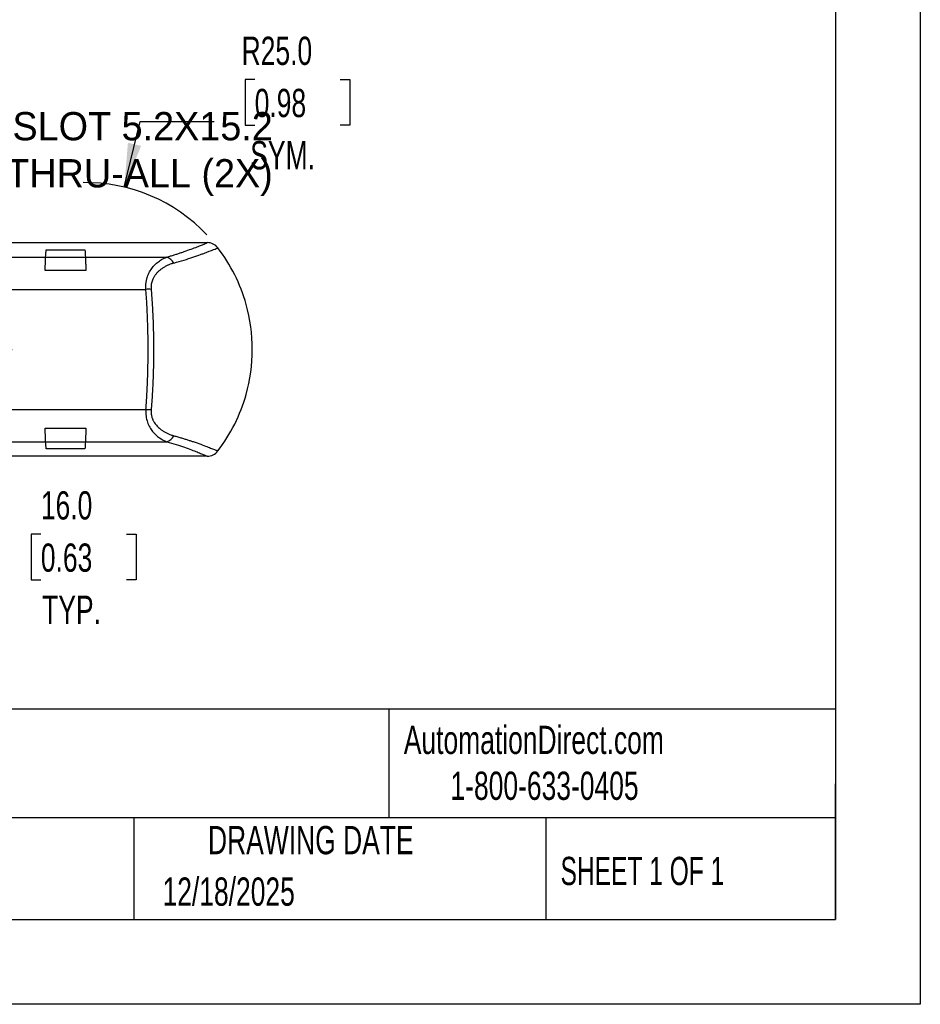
# Model space of a CAD drawing. Header units: millimetres. Extents: x 0 to 559, y 0 to 432.
# Tile 18 of 34: x 424 to 559, y 0 to 148. Entities that reach past the tile are written whole.
import ezdxf

# ---------------------------------------------------------------- set-up
doc = ezdxf.new("R2010")
doc.units = ezdxf.units.MM
doc.header["$LTSCALE"] = 2
doc.layers.add('DIMENSIONS', color=140, linetype='Continuous', lineweight=25)
doc.layers.add('TEXT', color=140, linetype='Continuous', lineweight=25)
doc.styles.add('SLDTEXTSTYLE0', font='TXT', dxfattribs={"width": 0.7})
doc.styles.add('SLDTEXTSTYLE1', font='TXT', dxfattribs={"width": 0.65})
doc.dimstyles.new('SLDDIMSTYLE2', dxfattribs={"dimtxt": 4.316016, "dimasz": 6.604, "dimexe": 0, "dimexo": 0.0625, "dimgap": 1.079004, "dimtad": 0, "dimtih": 1, "dimtoh": 1, "dimdec": 1, "dimrnd": 1e-09, "dimzin": 4, "dimdsep": 46, "dimtxsty": 'SLDTEXTSTYLE0', "dimsah": 1, "dimcen": 0.09, "dimadec": 0, "dimazin": 1, "dimtfac": 1, "dimtdec": 1, "dimtmove": 0, "dimatfit": 0, "dimfxl": 0, "dimfrac": 2, "dimtolj": 1, "dimtzin": 12, "dimarcsym": 0})
doc.dimstyles.new('SLDDIMSTYLE6', dxfattribs={"dimtxt": 4.316016, "dimasz": 6.604, "dimexe": 0, "dimexo": 0.0625, "dimgap": 1.079004, "dimtad": 0, "dimtih": 1, "dimtoh": 1, "dimdec": 1, "dimrnd": 1e-09, "dimzin": 4, "dimdsep": 46, "dimtxsty": 'SLDTEXTSTYLE0', "dimsah": 1, "dimcen": 0, "dimadec": 0, "dimazin": 1, "dimtfac": 1, "dimtdec": 1, "dimtofl": 0, "dimtmove": 0, "dimatfit": 3, "dimfxl": 0, "dimfrac": 2, "dimtolj": 1, "dimtzin": 12, "dimarcsym": 0})

# ---------------------------------------------------------------- blocks, each defined once
blk = doc.blocks.new('_D_15')
at = {"layer": 'DIMENSIONS'}
for p, q in [((459.04, 138.59), (457.59, 138.59)), ((457.59, 138.59), (457.59, 131.73)), ((471.86, 138.59), (473.31, 138.59)), ((473.31, 138.59), (473.31, 131.73)), ((439.5, 122.46), (441.85, 132.32)), ((441.85, 132.32), (452.97, 132.32)), ((457.59, 131.73), (459.04, 131.73)), ((473.31, 131.73), (471.86, 131.73))]:
    blk.add_line(p, q, dxfattribs=at)
blk.add_arc((433.69, 98.15), 25, 43.2966, 90.8109, dxfattribs=at)
blk.add_solid([(439.5, 122.46), (442.02, 128.65), (440.04, 129.12)], dxfattribs=at)
at = {"layer": 'DIMENSIONS', "char_height": 4.233, "attachment_point": 1, "style": 'SLDTEXTSTYLE0'}
for s, insert in [('R25.0', (457.08, 145.01)), ('0.98', (459.04, 137.19)), ('SYM.', (458.38, 129.36))]:
    blk.add_mtext(s, dxfattribs=dict(at, insert=insert))
blk = doc.blocks.new('_D_16')
at = {"layer": 'DIMENSIONS'}
for p, q in [((416.36, 98.15), (416.36, 110.85)), ((418.37, 98.15), (422.71, 98.15)), ((416.36, 66.43), (416.36, 82.15)), ((426.99, 70.47), (425.54, 70.47)), ((425.54, 70.47), (425.54, 63.61)), ((439.81, 70.47), (441.26, 70.47)), ((441.26, 70.47), (441.26, 63.61)), ((421.19, 66.43), (416.36, 66.43)), ((425.54, 63.61), (426.99, 63.61)), ((441.26, 63.61), (439.81, 63.61))]:
    blk.add_line(p, q, dxfattribs=at)
for points in [[(416.36, 98.15), (417.37, 104.75), (415.34, 104.75)], [(416.36, 82.15), (415.34, 75.54), (417.37, 75.54)]]:
    blk.add_solid(points, dxfattribs=at)
at = {"layer": 'DIMENSIONS', "char_height": 4.233, "attachment_point": 1, "style": 'SLDTEXTSTYLE0'}
for s, insert in [('16.0', (426.99, 76.89)), ('0.63', (426.99, 69.06)), ('TYP.', (427.19, 61.24))]:
    blk.add_mtext(s, dxfattribs=dict(at, insert=insert))

msp = doc.modelspace()

# ---------------------------------------------------------------- linework, layer by layer
at = {"color": 7, "linetype": 'Continuous'}
for p, q in [((558.80494, 431.805348), (558.80494, 0.005348)), ((558.80494, 0.005348), (0.00494, 0.005348))]:
    msp.add_line(p, q, dxfattribs=at)
for p, q in [((109.436922, 114.145741), (451.933497, 114.145741)), ((427.784017, 113.05478), (433.586402, 113.05478)), ((414.494884, 111.974974), (427.703664, 111.974974)), ((427.703664, 111.974974), (433.666755, 111.974974)), ((433.666755, 111.974974), (445.864703, 111.974974)), ((433.727798, 109.948416), (427.642621, 109.948416)), ((420.686678, 107.143783), (442.731446, 107.143783)), ((420.686678, 89.147699), (442.731446, 89.147699)), ((427.642621, 86.343066), (433.727798, 86.343066)), ((414.494884, 84.316508), (427.703664, 84.316508)), ((427.703664, 84.316508), (433.666755, 84.316508)), ((433.666755, 84.316508), (445.864703, 84.316508)), ((433.586402, 83.236702), (427.784017, 83.236702)), ((451.933497, 82.145741), (109.436922, 82.145741))]:
    msp.add_line(p, q)
for centre, radius, start, end in [((451.933497, 112.145741), 2, 37.49524976, 90), ((433.685209, 98.145741), 25, 15.66467481, 37.49524976), ((445.301211, 110.231882), 1.831909, 27.65843585, 72.08546289), ((443.12476, 102.024732), 5.134138, 85.60639587, 94.39360413), ((433.685209, 98.145741), 25, 0, 15.66467481), ((433.685209, 98.145741), 25, 344.33532519, 0), ((433.685209, 98.145741), 25, 322.50475024, 344.33532519), ((443.12476, 94.266749), 5.134138, 265.60639587, 274.39360413), ((445.301211, 86.0596), 1.831909, 287.91453711, 332.34156415), ((451.933497, 84.145741), 2, 270, 322.50475024)]:
    msp.add_arc(centre, radius, start, end)
for points, knots in [([(445.864703, 111.974974), (445.962212, 112.003088), (446.157415, 112.059369), (446.441869, 112.143821), (446.720498, 112.228239), (446.992686, 112.31252), (447.258597, 112.396547), (447.518187, 112.480205), (447.771469, 112.563376), (448.018439, 112.64594), (448.259099, 112.727774), (448.799013, 112.914333), (449.569508, 113.193403), (450.426746, 113.523833), (451.098074, 113.794026), (451.481479, 113.953988), (451.690234, 114.041963), (451.799092, 114.088146), (451.876269, 114.1211), (451.924575, 114.141873), (451.93052, 114.14445), (451.933497, 114.145741)], [0, 0, 0, 0, 0.02443210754, 0.04891030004, 0.07344555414, 0.09804877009, 0.12273075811, 0.1475022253, 0.17237376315, 0.19735583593, 0.22245876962, 0.24769274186, 0.37179214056, 0.49756170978, 0.62195445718, 0.7473418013, 0.79782765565, 0.84827457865, 0.89874445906, 0.94929910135, 1, 1, 1, 1]), ([(446.923789, 111.082253), (448.013871, 111.383995), (448.95959, 111.682081), (450.189118, 112.095832), (450.56711, 112.228265), (451.086952, 112.415528), (451.252764, 112.476205), (451.565652, 112.592159), (451.712949, 112.64751), (452.405187, 112.910449), (452.818956, 113.076585), (453.238261, 113.246786), (453.344294, 113.290407), (453.485075, 113.348483), (453.520305, 113.363132), (453.520305, 113.363132)], [0, 0, 0, 0, 0.25, 0.25, 0.375, 0.375, 0.4375, 0.4375, 0.5, 0.5, 0.75, 0.75, 0.875, 0.875, 1, 1, 1, 1]), ([(427.642621, 109.948416), (427.643756, 110.011472), (427.646055, 110.139241), (427.649703, 110.324547), (427.653554, 110.507464), (427.657618, 110.686544), (427.661892, 110.861101), (427.666378, 111.030188), (427.671075, 111.192881), (427.675983, 111.348212), (427.681102, 111.495155), (427.686432, 111.632765), (427.691974, 111.759632), (427.697722, 111.876013), (427.70167, 111.941766), (427.703664, 111.974974)], [0, 0, 0, 0, 0.0664454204, 0.1346371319, 0.2045751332, 0.2762594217, 0.3496899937, 0.4248668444, 0.501789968, 0.5804593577, 0.6608750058, 0.7430369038, 0.8269450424, 0.9125994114, 1, 1, 1, 1]), ([(433.666755, 111.974974), (433.668379, 111.948165), (433.671602, 111.894982), (433.676321, 111.803344), (433.680904, 111.70452), (433.685347, 111.5982), (433.689651, 111.485197), (433.693815, 111.366017), (433.69784, 111.241231), (433.701725, 111.111377), (433.705471, 110.976985), (433.709078, 110.838566), (433.712546, 110.696621), (433.715873, 110.551623), (433.719062, 110.404066), (433.72211, 110.254287), (433.725025, 110.103124), (433.72688, 109.99962), (433.727798, 109.948416)], [0, 0, 0, 0, 0.0711464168, 0.1411399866, 0.2099807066, 0.2776685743, 0.3442035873, 0.4095857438, 0.473815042, 0.5368914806, 0.5988150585, 0.6595857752, 0.7192036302, 0.7776686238, 0.8349807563, 0.8911400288, 0.9461464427, 1, 1, 1, 1]), ([(442.731446, 107.143783), (442.727903, 107.209972), (442.720809, 107.342522), (442.719394, 107.5392), (442.724715, 107.734305), (442.737441, 107.927518), (442.75739, 108.118713), (442.78461, 108.30771), (442.819089, 108.494345), (442.860828, 108.678443), (442.909825, 108.859842), (443.029237, 109.238717), (443.279855, 109.800569), (443.703613, 110.429624), (444.204314, 110.968344), (444.663145, 111.340825), (445.089995, 111.614161), (445.46156, 111.813898), (445.726687, 111.919829), (445.864703, 111.974974)], [0, 0, 0, 0, 0.0258900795, 0.0518463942, 0.0778987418, 0.1040765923, 0.1304089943, 0.1569244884, 0.1836510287, 0.2106159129, 0.2378457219, 0.265366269, 0.3859049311, 0.5186656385, 0.633646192, 0.7621320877, 0.8346332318, 0.9139153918, 1, 1, 1, 1]), ([(446.923789, 111.082253), (446.851908, 111.061581), (446.709374, 111.020589), (446.49926, 110.949895), (446.294374, 110.873398), (446.095028, 110.790441), (445.901065, 110.7021), (445.774951, 110.637483), (445.712441, 110.605455)], [0, 0, 0, 0, 0.17395650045, 0.34493869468, 0.51298857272, 0.67815045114, 0.840471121, 1, 1, 1, 1]), ([(444.610952, 109.831197), (444.559166, 109.78121), (444.457157, 109.682743), (444.314644, 109.525974), (444.183107, 109.365774), (444.06317, 109.201671), (443.954788, 109.034149), (443.858085, 108.863413), (443.755449, 108.653692), (443.656055, 108.400113), (443.572386, 108.097584), (443.52108, 107.786789), (443.499368, 107.468955), (443.511849, 107.251998), (443.518075, 107.143783)], [0, 0, 0, 0, 0.07791353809, 0.15347762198, 0.22678004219, 0.29791798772, 0.36699878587, 0.43414060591, 0.49947308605, 0.6038824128, 0.70533525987, 0.8046107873, 0.90254244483, 1, 1, 1, 1]), ([(445.712441, 110.605455), (445.64291, 110.567826), (445.505756, 110.493603), (445.3075, 110.372079), (445.118611, 110.245484), (444.939691, 110.113131), (444.770234, 109.976411), (444.663536, 109.879137), (444.610952, 109.831197)], [0, 0, 0, 0, 0.17861914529, 0.35233512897, 0.52123245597, 0.68540477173, 0.84495574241, 1, 1, 1, 1]), ([(442.731446, 89.147699), (442.743638, 89.305999), (442.768027, 89.622676), (442.80198, 90.102501), (442.834018, 90.585748), (442.863951, 91.072577), (442.891831, 91.562698), (442.917644, 92.055939), (442.941393, 92.552095), (442.963078, 93.050966), (442.982698, 93.55235), (443.000254, 94.05604), (443.015746, 94.561832), (443.029173, 95.069515), (443.040536, 95.578881), (443.049834, 96.089718), (443.057068, 96.601813), (443.062238, 97.114953), (443.065344, 97.628918), (443.066039, 97.972636), (443.066044, 98.453662), (443.063815, 99.071532), (443.053782, 99.995188), (443.037056, 100.915061), (443.013637, 101.82989), (442.983529, 102.738459), (442.946719, 103.639535), (442.903251, 104.532008), (442.852961, 105.4144), (442.796464, 106.286703), (442.753112, 106.858176), (442.731446, 107.143783)], [0, 0, 0, 0, 0.0276350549, 0.0552836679, 0.0829463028, 0.1106234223, 0.1383154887, 0.1660229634, 0.1937463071, 0.2214859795, 0.2492424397, 0.277016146, 0.3048075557, 0.3326171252, 0.3604453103, 0.3882925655, 0.4161593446, 0.4440461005, 0.4719532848, 0.4998813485, 0.5000101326, 0.5502759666, 0.6004754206, 0.6506111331, 0.7006857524, 0.7507019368, 0.8006623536, 0.8505696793, 0.9004265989, 0.9502358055, 1, 1, 1, 1]), ([(443.518075, 107.143783), (443.531375, 106.984905), (443.557972, 106.667175), (443.594982, 106.185855), (443.629881, 105.701367), (443.662465, 105.213535), (443.692794, 104.722634), (443.720857, 104.228821), (443.746661, 103.732284), (443.770209, 103.233203), (443.791505, 102.731762), (443.81055, 102.228145), (443.827347, 101.722536), (443.841899, 101.21512), (443.854207, 100.706085), (443.864273, 100.195617), (443.872098, 99.683906), (443.877684, 99.17114), (443.881031, 98.657509), (443.882433, 98.006512), (443.879338, 97.218903), (443.868455, 96.296607), (443.85032, 95.37809), (443.824924, 94.464459), (443.792261, 93.556794), (443.752303, 92.656193), (443.705083, 91.763644), (443.6504, 90.880517), (443.588903, 90.006713), (443.541686, 89.434057), (443.518075, 89.147699)], [0, 0, 0, 0, 0.027744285, 0.0554840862, 0.0832210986, 0.1109570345, 0.1386936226, 0.1664326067, 0.1941757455, 0.2219248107, 0.2496815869, 0.2774478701, 0.3052254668, 0.3330161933, 0.3608218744, 0.3886443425, 0.4164854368, 0.444347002, 0.4722308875, 0.5001389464, 0.5503274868, 0.6004427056, 0.6504953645, 0.7004961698, 0.7504557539, 0.8003846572, 0.8502933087, 0.9001920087, 0.9500909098, 1, 1, 1, 1]), ([(442.731446, 89.147699), (442.709421, 88.80338), (442.720055, 88.463793), (442.803357, 87.824244), (442.874125, 87.528923), (443.06068, 86.977685), (443.177807, 86.719997), (443.439729, 86.25257), (443.584672, 86.041138), (443.89496, 85.65383), (444.060151, 85.47862), (444.399021, 85.164813), (444.573658, 85.025087), (445.109255, 84.649917), (445.481635, 84.457889), (445.864703, 84.316508)], [0, 0, 0, 0, 0.125, 0.125, 0.25, 0.25, 0.375, 0.375, 0.5, 0.5, 0.625, 0.625, 0.75, 0.75, 1, 1, 1, 1]), ([(443.518075, 89.147699), (443.514093, 89.091732), (443.506135, 88.979865), (443.50477, 88.814008), (443.511365, 88.6501), (443.525943, 88.488028), (443.542609, 88.382433), (443.550967, 88.329481)], [0, 0, 0, 0, 0.199533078, 0.3988248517, 0.5983513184, 0.7985866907, 1, 1, 1, 1]), ([(443.550967, 88.329481), (443.560991, 88.276709), (443.581185, 88.170404), (443.622033, 88.014671), (443.67077, 87.860525), (443.728148, 87.708428), (443.793922, 87.558418), (443.868117, 87.410658), (443.950676, 87.265282), (444.118715, 87.001195), (444.413904, 86.635066), (444.819774, 86.263608), (445.224007, 85.968205), (445.604265, 85.736541), (446.016273, 85.530353), (446.458282, 85.348953), (446.766327, 85.256491), (446.923789, 85.209228)], [0, 0, 0, 0, 0.029392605, 0.0592092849, 0.0895122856, 0.1203607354, 0.1518105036, 0.1839141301, 0.2167208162, 0.2502764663, 0.3701272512, 0.5013191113, 0.59213711, 0.6872450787, 0.7868249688, 0.8910323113, 1, 1, 1, 1]), ([(427.703664, 84.316508), (427.70204, 84.343317), (427.698817, 84.3965), (427.694098, 84.488138), (427.689515, 84.586962), (427.685072, 84.693281), (427.680768, 84.806284), (427.676604, 84.925465), (427.672579, 85.050251), (427.668694, 85.180104), (427.664948, 85.314497), (427.661341, 85.452915), (427.657873, 85.594861), (427.654545, 85.739859), (427.651357, 85.887416), (427.648309, 86.037195), (427.645394, 86.188358), (427.643539, 86.291862), (427.642621, 86.343066)], [0, 0, 0, 0, 0.0711464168, 0.1411399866, 0.2099807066, 0.2776685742, 0.3442035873, 0.4095857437, 0.4738150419, 0.5368914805, 0.5988150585, 0.6595857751, 0.7192036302, 0.7776686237, 0.8349807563, 0.8911400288, 0.9461464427, 1, 1, 1, 1]), ([(433.727798, 86.343066), (433.726663, 86.28001), (433.724364, 86.152241), (433.720716, 85.966935), (433.716865, 85.784018), (433.712801, 85.604938), (433.708527, 85.430381), (433.704041, 85.261294), (433.699344, 85.098601), (433.694436, 84.943269), (433.689317, 84.796327), (433.683987, 84.658717), (433.678445, 84.53185), (433.672697, 84.415468), (433.668749, 84.349716), (433.666755, 84.316508)], [0, 0, 0, 0, 0.0664454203, 0.1346371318, 0.204575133, 0.2762594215, 0.3496899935, 0.4248668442, 0.5017899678, 0.5804593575, 0.6608750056, 0.7430369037, 0.8269450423, 0.9125994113, 1, 1, 1, 1]), ([(445.864703, 84.316508), (446.86602, 84.029779), (447.755246, 83.739823), (449.264127, 83.213921), (449.892189, 82.975601), (450.656419, 82.675243), (450.88204, 82.584288), (451.265215, 82.427639), (451.423852, 82.361533), (451.80488, 82.201486), (451.933497, 82.145741), (451.933497, 82.145741)], [0, 0, 0, 0, 0.25, 0.25, 0.5, 0.5, 0.625, 0.625, 0.75, 0.75, 1, 1, 1, 1]), ([(446.923789, 85.209228), (447.025192, 85.180974), (447.227307, 85.124659), (447.521154, 85.040459), (447.806946, 84.956975), (448.084203, 84.874309), (448.353192, 84.792568), (448.613988, 84.711854), (448.866718, 84.632265), (449.111499, 84.553894), (449.348454, 84.47683), (449.577709, 84.401157), (450.147659, 84.210378), (450.966787, 83.923129), (451.89799, 83.575716), (452.620838, 83.295248), (453.05321, 83.11986), (453.294608, 83.021744), (453.410267, 82.974033), (453.477506, 82.946332), (453.513654, 82.93123), (453.518086, 82.92931), (453.520305, 82.92835)], [0, 0, 0, 0, 0.0236134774, 0.0470661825, 0.0703612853, 0.0935019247, 0.1164912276, 0.1393323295, 0.1620283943, 0.184582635, 0.2069983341, 0.2292788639, 0.251427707, 0.377855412, 0.5001848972, 0.6265883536, 0.750393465, 0.8127540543, 0.8747739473, 0.9165548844, 0.9582370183, 1, 1, 1, 1])]:
    msp.add_open_spline(points, degree=3, knots=knots)
for points in [[(427.703664, 111.974974), (427.730449, 112.395201), (427.757233, 112.755509), (427.784017, 113.05478)], [(433.586402, 113.05478), (433.613186, 112.755509), (433.63997, 112.395201), (433.666755, 111.974974)], [(427.784017, 83.236702), (427.757233, 83.535972), (427.730449, 83.89628), (427.703664, 84.316508)], [(433.666755, 84.316508), (433.63997, 83.89628), (433.613186, 83.535972), (433.586402, 83.236702)]]:
    msp.add_open_spline(points, degree=3)
at = {"layer": 'TEXT'}
for p, q in [((546.1, 419.1), (546.1, 12.7)), ((546.1, 44.252215), (12.7, 44.252215)), ((479.150755, 44.252215), (479.150755, 27.94)), ((546.1, 12.7), (546.1, 33.02)), ((546.1, 27.94), (12.7, 27.94)), ((440.931025, 27.94), (440.931025, 12.7)), ((502.697498, 27.94), (502.697498, 12.7)), ((12.7, 12.7), (546.1, 12.7))]:
    msp.add_line(p, q, dxfattribs=at)

# ---------------------------------------------------------------- texts
at = {"color": 179, "linetype": 'Continuous', "lineweight": 18, "char_height": 4.23333333, "attachment_point": 1, "style": 'SLDTEXTSTYLE0'}
for s, insert in [('AutomationDirect.com', (481.389918, 41.753063)), ('1-800-633-0405', (488.38316, 34.874048))]:
    msp.add_mtext(s, dxfattribs=dict(at, insert=insert))
at = {"layer": 'DIMENSIONS', "insert": (461.754326, 140.770949), "char_height": 4.23333333, "attachment_point": 3}
msp.add_mtext('^J5.7MM M-SLOT 5.2X15.2^JTHRU-ALL (2X)', dxfattribs=at)
at = {"layer": 'TEXT'}
for s, insert, char_height, attachment_point, style in [('DRAWING DATE', (467.450617, 26.727988), 4.23333333, 2, 'SLDTEXTSTYLE0'), ('SHEET 1 OF 1', (504.882571, 22.102981), 4.23333333, 1, 'SLDTEXTSTYLE1'), ('12/18/2025', (445.225617, 19.01132), 4.2333333, 1, 'SLDTEXTSTYLE0')]:
    msp.add_mtext(s, dxfattribs=dict(at, insert=insert, char_height=char_height, attachment_point=attachment_point, style=style))

# ---------------------------------------------------------------- dimensions: what is measured, and where the dimension line sits
at = {"layer": 'DIMENSIONS'}
dim = msp.add_radius_dim(center=(433.685209, 98.145741), mpoint=(439.49622, 122.461007), text='<>\\PSYM.', dimstyle='SLDDIMSTYLE6', dxfattribs=at)
dim.commit()
dim.dimension.update_dxf_attribs({"geometry": '_D_15', "text_midpoint": (465.452003, 134.553461), "dimtype": 164})
dim = msp.add_linear_dim(base=(416.355617, 82.145741), p1=(415.825209, 98.145741), p2=(451.933497, 82.145741), angle=90, text='<>\\PTYP.', dimstyle='SLDDIMSTYLE2', dxfattribs=at)
dim.commit()
dim.dimension.update_dxf_attribs({"geometry": '_D_16', "text_midpoint": (416.355617, 66.4289), "dimtype": 160})

doc.saveas('drawing.dxf')
